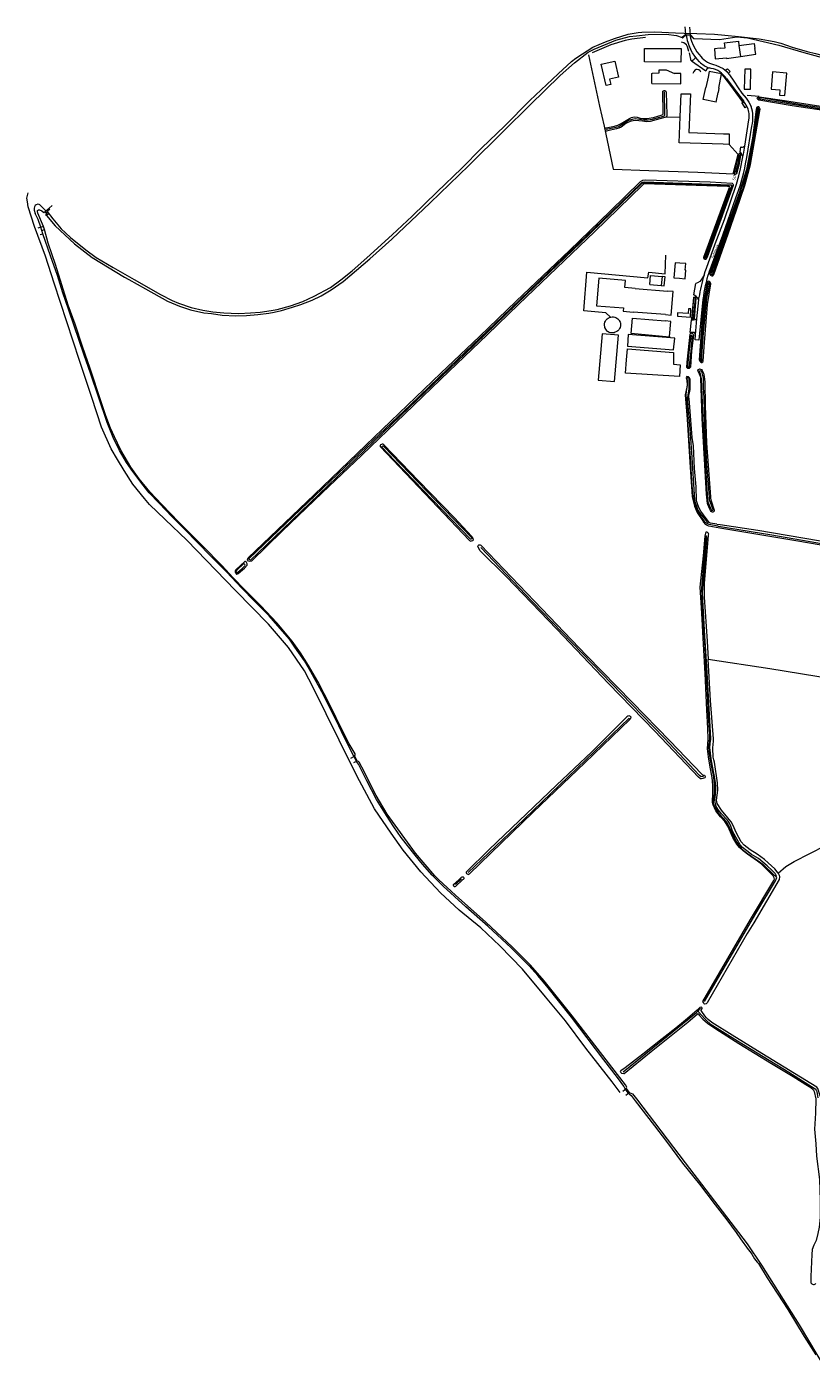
# Model space of a CAD drawing. Extents: x 177628 to 188968, y 384226 to 390673.
# Tile 18 of 256: x 178238 to 178913, y 387477 to 388636. Entities that reach past the tile are written whole.
import ezdxf

# ---------------------------------------------------------------- set-up
doc = ezdxf.new("R2010")
doc.units = 0
for name, color, linetype, lineweight in [('B01_T', 14, 'Continuous', 9), ('B02_F', 14, 'Continuous', 9), ('B02_T', 14, 'Continuous', 9), ('B03_F', 14, 'Continuous', 9), ('B04_F', 14, 'Continuous', 9), ('B04_T', 14, 'Continuous', 9), ('B07_D', 14, 'Continuous', 9), ('B14_F', 14, 'Continuous', 9), ('T02_F', 253, 'RASTER', 9), ('T03_F', 253, 'Continuous', 9), ('T04_F', 253, 'HAAG', 9), ('T07_F', 253, 'Continuous', 9), ('T09_F', 253, 'Continuous', 9), ('T09_T', 253, 'Continuous', 9), ('T10_F', 253, 'Continuous', 9), ('T22_F', 253, 'Continuous', 9), ('V00_F', 8, 'Continuous', 9), ('V00_T', 8, 'Continuous', 9), ('W00_T', 253, 'Continuous', 9), ('W01_F', 253, 'Continuous', 9), ('Z06', 7, 'Continuous', 9)]:
    doc.layers.add(name, color=color, linetype=linetype, lineweight=lineweight)
doc.styles.add('Legend', font='calibri.ttf')
doc.linetypes.add('HAAG', pattern='A,4,-1,[5,TOPOCAD.SHX,S=0.35,R=0,X=-0.35,Y=-0.35],-1', length=6)
doc.linetypes.add('RASTER', pattern='A,4,-1,[4,TOPOCAD.SHX,S=0.5,R=0,X=-0.5,Y=0],-1', length=6)

msp = doc.modelspace()

# ---------------------------------------------------------------- linework, layer by layer
at = {"layer": 'B01_T', "linetype": 'Continuous'}
for points in [[(178769.336, 388606.069), (178769.36, 388617.718), (178800.641, 388617.656), (178800.618, 388606.002), (178769.336, 388606.069)], [(178834.44, 388617.882), (178829.46, 388617.472), (178830.15, 388608.812), (178839.71, 388609.72), (178839.79, 388609.032), (178851.702, 388610.766)], [(178834.44, 388617.882), (178838.696, 388618.232), (178838.198, 388622.596), (178849.986, 388624.056), (178850.32, 388620.259)], [(178850.32, 388620.259), (178863.591, 388621.864), (178864.2, 388617.662)], [(178851.702, 388610.766), (178864.92, 388612.691), (178864.2, 388617.662)], [(178835.462, 388595.853), (178824.904, 388597.791), (178824.022, 388592.989), (178822.065, 388584.054)], [(178833.206, 388583.573), (178835.462, 388595.853)], [(178830.981, 388571.464), (178819.789, 388573.661), (178822.065, 388584.054)], [(178833.206, 388583.573), (178832.493, 388579.693)], [(178830.981, 388571.464), (178832.493, 388579.693)], [(178799.732, 388432.899), (178795.547, 388433.261), (178794.42, 388420.308), (178799.301, 388419.878)], [(178799.301, 388419.878), (178804.282, 388419.439), (178804.924, 388426.726), (178804.224, 388426.809), (178804.713, 388432.468), (178799.732, 388432.899)]]:
    msp.add_lwpolyline(points, dxfattribs=at)
at = {"layer": 'B02_F', "linetype": 'Continuous'}
for points in [[(178774.47, 388422.255), (178784.418, 388421.342)], [(178783.703, 388413.561), (178786.193, 388413.332), (178786.907, 388421.113), (178784.418, 388421.342)], [(178773.756, 388414.474), (178783.703, 388413.561)]]:
    msp.add_lwpolyline(points, dxfattribs=at)
at = {"layer": 'B02_T', "linetype": 'Continuous'}
for points in [[(178775.544, 388587.394), (178800.441, 388587.308), (178800.438, 388596.027), (178795.05, 388596.05)], [(178855.089, 388582.723), (178860.316, 388582.589), (178860.759, 388599.817), (178855.53, 388599.952), (178855.089, 388582.723)], [(178891.629, 388596.508), (178879.388, 388597.523), (178878.162, 388582.746)], [(178885.415, 388577.503), (178889.953, 388577.127), (178891.629, 388596.508)], [(178799.937, 388558.808), (178800.671, 388578.709), (178808.688, 388578.478), (178807.413, 388545.268), (178837.22, 388544.259)], [(178836.97, 388535.149), (178799.112, 388536.43), (178799.937, 388558.808)], [(178841.966, 388535.013), (178836.97, 388535.149)], [(178837.22, 388544.259), (178842.214, 388544.123), (178841.966, 388535.013)], [(178784.418, 388421.342), (178783.703, 388413.561)], [(178761.059, 388411.014), (178789.02, 388408.726)], [(178787.31, 388388.556), (178792.292, 388388.135), (178793.998, 388408.305), (178789.02, 388408.726)], [(178790.795, 388369.72), (178790.726, 388369.149), (178757.778, 388372.38), (178758.881, 388385.368), (178786.89, 388383.125)], [(178787.31, 388388.556), (178759.341, 388390.786)], [(178790.795, 388369.72), (178791.865, 388382.716), (178786.89, 388383.125)], [(178729.333, 388332.211), (178743.33, 388331.001), (178746.779, 388370.897), (178732.782, 388372.107), (178729.333, 388332.211)]]:
    msp.add_lwpolyline(points, dxfattribs=at)
at = {"layer": 'B03_F', "linetype": 'Continuous'}
for points in [[(178794.129, 388358.232), (178795.225, 388368.269), (178755.123, 388371.468), (178754.594, 388361.299), (178794.129, 388358.232)], [(178753.79, 388349.495), (178754.552, 388359.217), (178794.121, 388355.811), (178794.152, 388345.934), (178799.778, 388345.382), (178799.278, 388335.158), (178752.916, 388338.079), (178753.79, 388349.495)]]:
    msp.add_lwpolyline(points, dxfattribs=at)
at = {"layer": 'B04_F', "linetype": 'Continuous'}
for points in [[(178253.355, 388477.294), (178254.089, 388477.911)], [(178254.749, 388473.899), (178254.04, 388474.816), (178254.904, 388475.424), (178253.355, 388477.294)], [(178254.089, 388477.911), (178256.874, 388480.252)], [(178255.174, 388477.336), (178254.941, 388477.143), (178256.478, 388475.278), (178254.749, 388473.899)], [(178257.623, 388479.364), (178255.174, 388477.336)], [(178256.874, 388480.252), (178259.448, 388482.417)], [(178252.138, 388464.476), (178247.305, 388462.958)], [(178253.002, 388461.81), (178252.138, 388464.476)], [(178249.099, 388457.538), (178251.479, 388458.223)], [(178250.565, 388460.932), (178253.002, 388461.81)], [(178251.479, 388458.223), (178250.565, 388460.932)], [(178516.597, 388006.835), (178519.63, 388008.309)], [(178521.896, 388004.17), (178518.703, 388002.588)], [(178519.63, 388008.309), (178521.896, 388004.17)], [(178750.51, 387720.036), (178753.478, 387722.261)], [(178753.478, 387722.261), (178755.891, 387718.844)]]:
    msp.add_lwpolyline(points, dxfattribs=at)
at = {"layer": 'B04_T', "linetype": 'Continuous'}
for points in [[(178804.786, 388629.617), (178801.558, 388626.97)], [(178801.558, 388626.97), (178801.836, 388626.51), (178805.183, 388629.333)], [(178804.393, 388633.264), (178804.077, 388636.197)], [(178804.394, 388633.258), (178804.393, 388633.264)], [(178804.786, 388629.617), (178804.413, 388633.08)], [(178805.183, 388629.333), (178804.804, 388629.334), (178804.786, 388629.617)], [(178805.183, 388629.333), (178808.181, 388629.328)], [(178807.929, 388635.979), (178808.243, 388633.067)], [(178808.181, 388629.328), (178808.355, 388629.318)], [(178808.243, 388633.067), (178808.244, 388633.061)], [(178808.26, 388632.908), (178808.649, 388629.302)], [(178808.355, 388629.318), (178811.574, 388625.859), (178811.744, 388626.309)], [(178808.649, 388629.302), (178808.355, 388629.318)], [(178811.744, 388626.309), (178811.64, 388626.314), (178808.753, 388629.298)], [(178753.055, 387716.647), (178755.891, 387718.844)]]:
    msp.add_lwpolyline(points, dxfattribs=at)
at = {"layer": 'B07_D', "linetype": 'Continuous'}
msp.add_lwpolyline([(178850.32, 388620.259), (178851.702, 388610.766)], dxfattribs=at)
at = {"layer": 'B14_F', "linetype": 'Continuous'}
for points in [[(178731.918, 388604.124), (178743.7, 388606.848), (178746.885, 388593.077), (178739.098, 388591.277), (178740.14, 388586.768), (178736.145, 388585.844)], [(178736.145, 388585.844), (178731.918, 388604.124)], [(178775.544, 388587.394), (178775.574, 388596.131), (178776.136, 388596.421)], [(178776.136, 388596.421), (178781.952, 388596.629), (178781.862, 388599.127)], [(178781.862, 388599.127), (178787.84, 388599.341), (178795.05, 388596.05)], [(178878.162, 388582.746), (178885.719, 388581.956), (178885.415, 388577.503)], [(178752.404, 388411.749), (178752.869, 388418.037), (178729.972, 388420.05), (178727.968, 388396.188), (178751.02, 388394.39)], [(178773.756, 388414.474), (178774.47, 388422.255)], [(178761.059, 388411.014), (178752.404, 388411.749)], [(178743.653, 388386.339), (178744.47, 388386.072), (178745.509, 388385.502), (178746.378, 388384.826), (178747.032, 388384.007), (178747.42, 388383.387), (178748.159, 388382.031), (178748.459, 388381.333), (178748.592, 388380.274), (178748.599, 388378.778), (178748.221, 388377.339), (178747.84, 388376.463), (178747.169, 388375.37), (178746.382, 388374.621), (178745.302, 388373.88), (178744.109, 388373.322), (178743.213, 388373), (178742.263, 388372.843), (178741.285, 388372.832), (178740.017, 388372.945), (178738.739, 388373.261), (178737.899, 388373.758), (178737.419, 388374.153), (178736.46, 388375.249), (178735.812, 388376.152), (178735.229, 388377.331), (178735, 388377.986), (178734.765, 388379.331), (178734.793, 388380.668), (178735.153, 388382.081), (178735.591, 388383.003), (178736.358, 388384.128), (178737.105, 388384.889), (178738.008, 388385.538), (178739.232, 388386.128), (178739.836, 388386.34)], [(178739.836, 388386.34), (178740.173, 388386.458), (178741.418, 388386.576), (178742.627, 388386.513), (178743.653, 388386.339)], [(178751.02, 388394.39), (178750.787, 388391.468), (178759.341, 388390.786)], [(178809.23, 388393.559), (178806.973, 388393.629), (178806.849, 388389.62), (178797.683, 388389.989), (178797.57, 388387.187), (178808.766, 388386.455), (178809.23, 388393.559)]]:
    msp.add_lwpolyline(points, dxfattribs=at)
at = {"layer": 'T02_F', "linetype": 'RASTER'}
for points in [[(178857.54, 388577.537), (178867.893, 388576.648)], [(178787.445, 388558.537), (178799.937, 388558.808)], [(178739.836, 388386.34), (178735.994, 388390.051), (178717.006, 388391.846), (178719.63, 388425.125), (178772.215, 388420.205), (178773.016, 388425.046), (178786.88, 388423.784), (178787.502, 388439.672)]]:
    msp.add_lwpolyline(points, dxfattribs=at)
at = {"layer": 'T03_F', "linetype": 'Continuous'}
msp.add_lwpolyline([(178721.155, 388612.268), (178730.599, 388568.074), (178734.437, 388550.646), (178742.139, 388513.87), (178772.954, 388512.587), (178815.137, 388511.04), (178845.491, 388509.775), (178849.939, 388526.362), (178841.966, 388535.013)], dxfattribs=at)
at = {"layer": 'T04_F', "linetype": 'HAAG'}
for points in [[(178770.099, 388626.975), (178758.45, 388625.703), (178752.728, 388624.428), (178740.339, 388620.663), (178724.058, 388614.01)], [(178807.318, 388615.176), (178806.305, 388618.973), (178805.277, 388620.695), (178803.02, 388622.422), (178801.011, 388623.181)], [(178809.507, 388607.024), (178807.802, 388613.879)], [(178817.799, 388597.294), (178817.214, 388598.538), (178816.1, 388599.312), (178814.662, 388599.594), (178813.334, 388599.418), (178812.698, 388599.151), (178811.772, 388597.957), (178810.932, 388596.228)], [(178835.462, 388595.853), (178842.374, 388586.937), (178853.385, 388571.899), (178853.107, 388570.204)]]:
    msp.add_lwpolyline(points, dxfattribs=at)
at = {"layer": 'T07_F', "linetype": 'Continuous'}
for points in [[(178786.247, 388580.304), (178786.51, 388560.849), (178786.32, 388560.079), (178785.883, 388559.474), (178785.355, 388559.199), (178775.948, 388556.574), (178772.255, 388555.858), (178768.516, 388555.972), (178764.922, 388556.55), (178761.075, 388556.995), (178758.499, 388556.49), (178755.393, 388555.514), (178749.111, 388551.719), (178747.011, 388550.301), (178744.898, 388549.65), (178741.915, 388548.933), (178736.22, 388547.759)], [(178851.07, 388526.151), (178849.52, 388517.985), (178847.543, 388510.637)], [(178832.191, 388206.408), (178824.788, 388207.856), (178823.173, 388208.63), (178822.724, 388209.111)], [(178832.903, 388206.28), (178832.191, 388206.408)], [(179038.588, 388156.875), (179027.673, 388158.989), (179024.84, 388159.964), (179011.108, 388166.611), (179008.381, 388168.868), (178999.394, 388176.442), (178995.63, 388177.963), (178989.868, 388179.604), (178959.424, 388184.631), (178916.651, 388192.131), (178878.885, 388198.694), (178841.384, 388204.75), (178832.903, 388206.28)], [(178819.951, 387990.559), (178817.766, 387990.893), (178816.419, 387991.933), (178786.054, 388024.172), (178758.121, 388053.121), (178724.11, 388088.149), (178672.609, 388141.623), (178628.246, 388188.096)], [(178617.481, 387908.357), (178658.78, 387947.651), (178755.949, 388041.216)], [(178606.675, 387897.981), (178611.711, 387902.888)], [(178820.716, 387797.127), (178865.088, 387872.933), (178882.046, 387901.024), (178882.97, 387903.902), (178882.168, 387905.213)], [(178750.758, 387736.776), (178814.049, 387787.919), (178814.69, 387788.575), (178815.327, 387788.88)], [(178815.327, 387788.88), (178817.457, 387791.75)], [(178815.327, 387788.88), (178815.533, 387788.631), (178816.087, 387788.202), (178820.872, 387782.758), (178822.664, 387780.835), (178825.844, 387778.013), (178849.343, 387763.286), (178893.402, 387736.335), (178916.067, 387722.078), (178916.855, 387720.978), (178917.395, 387719.672), (178917.889, 387717.735), (178918.431, 387714.43)]]:
    msp.add_lwpolyline(points, dxfattribs=at)
at = {"layer": 'T09_F', "linetype": 'Continuous'}
for points in [[(178325.544, 388418.712), (178339.78, 388410.607), (178358.836, 388400.178), (178369.195, 388395.773), (178378.461, 388392.666), (178389.978, 388390.211), (178396.707, 388389.425), (178405.847, 388388.202), (178417.453, 388387.594), (178426.685, 388387.829), (178436.418, 388388.709), (178445.899, 388389.704), (178450.441, 388390.525), (178456.763, 388392.017), (178466.211, 388394.817), (178473.362, 388397.194), (178483.123, 388401.125), (178490.993, 388404.845), (178499.556, 388409.96), (178509.824, 388417.125), (178532.803, 388436.67), (178551.913, 388453.485), (178584.851, 388484.746), (178618.053, 388516.984), (178647.872, 388546.553), (178670.648, 388568.961), (178696.702, 388594.241), (178708.95, 388605.28), (178720.872, 388614.471), (178725.87, 388617.015), (178744.448, 388624.709), (178756.293, 388627.986), (178762.412, 388628.546), (178772.451, 388629.718), (178787.806, 388629.856), (178796.755, 388628.911), (178801.558, 388626.97)], [(178833.751, 388625.336), (178848.596, 388627.661)], [(178848.596, 388627.661), (178857.895, 388626.772)], [(178857.895, 388626.772), (178884.776, 388620.473), (178906.342, 388614.314), (178931.561, 388607.351), (178945.259, 388601.882), (178954.906, 388596.385), (178959.82, 388591.963), (178971.071, 388577.397), (178977.201, 388566.73)], [(178740.089, 388547.274), (178736.663, 388546.451), (178736.062, 388546.508), (178735.679, 388547.114), (178735.454, 388548.575), (178735.537, 388549.123), (178736.104, 388549.452), (178743.369, 388550.724), (178746.27, 388551.721), (178749.012, 388553.023), (178756.333, 388557.425), (178757.956, 388558.272), (178760.224, 388558.874), (178763.021, 388558.462), (178765.619, 388557.688), (178768.388, 388557.454), (178771.309, 388557.3), (178776.973, 388558.32), (178784.387, 388560.381), (178785.074, 388560.713), (178785.416, 388561.241), (178785.032, 388580.928), (178785.548, 388581.278), (178786.194, 388581.534), (178786.856, 388581.45), (178787.453, 388580.821), (178787.851, 388580.007), (178788.425, 388560.419), (178788.368, 388559.395), (178787.961, 388558.887), (178787.445, 388558.537)], [(178896.181, 388568.267), (178867.663, 388573.26), (178866.73, 388573.842), (178866.422, 388574.311), (178866.287, 388574.932), (178866.454, 388575.334), (178867.22, 388575.796), (178868.013, 388576.084), (178889.715, 388572.944), (178974.392, 388559.648), (178976.114, 388559.603), (178977.119, 388559.121), (178977.633, 388558.257), (178977.651, 388557.26), (178977.412, 388556.632), (178976.226, 388556.013), (178968.825, 388557.057), (178931.009, 388563.235), (178896.181, 388568.267)], [(178787.445, 388558.537), (178774.042, 388554.66), (178770.872, 388554.426), (178767.51, 388554.931), (178761.254, 388555.539), (178757.782, 388555.018), (178755.389, 388554.285), (178753.055, 388553.068), (178749.038, 388550.003), (178747.238, 388548.999), (178745.251, 388548.478), (178740.089, 388547.274)], [(178841.252, 388458.153), (178848.528, 388478.68), (178855.647, 388499.628), (178860.393, 388517.891), (178868.523, 388563.897), (178868.697, 388565.371), (178868.306, 388566.362), (178867.87, 388567.078), (178867.466, 388567.37), (178866.842, 388567.359), (178866.122, 388567.172), (178865.677, 388566.94), (178865.211, 388565.062), (178862.146, 388540.443), (178856.905, 388513.367), (178853.738, 388503.286), (178850.929, 388494.084), (178825.43, 388424.235), (178825.546, 388423.289), (178826.083, 388422.5), (178827.266, 388421.922), (178827.964, 388421.909), (178828.989, 388423.199), (178841.252, 388458.153)], [(178850.868, 388518.621), (178851.608, 388522.03), (178852.046, 388525.954), (178851.953, 388526.712), (178851.397, 388527.262), (178850.839, 388527.172), (178850.417, 388526.952), (178846.42, 388510.857), (178846.488, 388510.019), (178846.748, 388509.584), (178847.509, 388509.477), (178848.196, 388509.835), (178848.603, 388510.149), (178850.868, 388518.621)], [(178457.308, 388202.272), (178430.956, 388176.449), (178429.71, 388175.992), (178428.525, 388176.407), (178427.716, 388177.34), (178427.751, 388178.262), (178428.3, 388179.065), (178485.051, 388233.468), (178522.336, 388269.386), (178594.065, 388338.255), (178627.102, 388369.697), (178658.827, 388400.067), (178704.654, 388443.735), (178739.597, 388477.463), (178765.697, 388503.025), (178767.724, 388504.212), (178770.38, 388504.565), (178825.596, 388502.784), (178844.53, 388501.756), (178845.231, 388501.153), (178845.628, 388500.392), (178845.618, 388499.548), (178826.978, 388448.186), (178823.134, 388438.111), (178822.272, 388436.176), (178821.893, 388435.914), (178821.407, 388435.854), (178820.893, 388435.973), (178820.474, 388436.529), (178820.234, 388437.113), (178820.298, 388437.857), (178841.7, 388496.664), (178842.393, 388498.058), (178842.022, 388498.769), (178840.743, 388498.746), (178768.982, 388501.06), (178768.422, 388500.897), (178767.361, 388500.085), (178726.055, 388459.874), (178661.044, 388397.674), (178633.784, 388371.118), (178601.027, 388339.758), (178562.884, 388303.134), (178526.002, 388267.556), (178491.73, 388235.017), (178457.308, 388202.272)], [(178252.138, 388464.476), (178247.126, 388475.963), (178246.769, 388477.439), (178247.018, 388478.295), (178247.639, 388478.609), (178248.649, 388478.633), (178250.616, 388477.825), (178252.266, 388476.373), (178253.355, 388477.294)], [(178254.749, 388473.899), (178262.239, 388464.855), (178278.771, 388449.4), (178294.023, 388437.632), (178321.795, 388420.847), (178325.544, 388418.712)], [(178519.63, 388008.309), (178520.178, 388009.241), (178520.162, 388010.541), (178514.948, 388019.093), (178508.929, 388030.709), (178499.02, 388051.558), (178488.002, 388072.675), (178479.952, 388086.477), (178473.218, 388097.292), (178465.942, 388107.347), (178452.945, 388123.323), (178438.983, 388137.838), (178425.335, 388151.635), (178415.064, 388162.22), (178405.884, 388172.383), (178388.898, 388189.41), (178368.651, 388209.805), (178353.811, 388224.996), (178343.518, 388236.106), (178334.489, 388247.125), (178327.252, 388257.296), (178318.635, 388271.738), (178313.025, 388283.219), (178309.803, 388290.94), (178305.495, 388302.252), (178301.654, 388313.605), (178292.353, 388342.018), (178285.678, 388361.093), (178279.216, 388380.423), (178273.273, 388396.8), (178262.291, 388431.62), (178256.066, 388450.192), (178253.002, 388461.81)], [(178823.481, 388397.116), (178826.312, 388415.071), (178825.662, 388416.557), (178825.054, 388417.12), (178824.328, 388417.307), (178823.734, 388416.997), (178822.952, 388414.639), (178819.749, 388396.552), (178816.35, 388349.556), (178816.79, 388348.591), (178817.326, 388347.927), (178818.383, 388347.347), (178818.656, 388347.426), (178819.299, 388347.762), (178819.563, 388348.34), (178820.443, 388360.875), (178823.481, 388397.116)], [(178811.294, 388403.171), (178809.541, 388385.009), (178809.56, 388384.807)], [(178813.478, 388402.768), (178811.889, 388384.873)], [(178809.748, 388357.111), (178808.681, 388343.385), (178808.556, 388342.917), (178808.268, 388342.632), (178807.634, 388342.301), (178806.476, 388342.268), (178805.922, 388342.684), (178805.674, 388343.16), (178805.875, 388347.732), (178808.507, 388371.849), (178808.793, 388372.267), (178809.574, 388372.574), (178810.577, 388372.325), (178810.986, 388371.799), (178811.429, 388370.821), (178809.748, 388357.111)], [(178818.822, 388299.021), (178817.69, 388334.091), (178817.396, 388335.258), (178815.42, 388339.888), (178815.136, 388340.432), (178815.622, 388341.188), (178816.66, 388341.73), (178818.214, 388341.283), (178818.85, 388340.546), (178819.914, 388338.145), (178820.461, 388335.411), (178820.999, 388330.283), (178821.42, 388310.313), (178822.482, 388277.785), (178826.001, 388231.633), (178825.997, 388230.436), (178826.343, 388229.17), (178829.267, 388220.192), (178829.134, 388219.242), (178828.644, 388218.735), (178828.1, 388218.451), (178827.475, 388218.565), (178826.645, 388218.949), (178826.078, 388220.037), (178824.626, 388223.179), (178823.773, 388224.935), (178823.483, 388225.853), (178822.521, 388233.842), (178818.822, 388299.021)], [(178824.172, 388210.552), (178822.208, 388213.111), (178817.709, 388219.443), (178815.86, 388222.503), (178814.78, 388225.777), (178814.252, 388227.513), (178813.978, 388228.88), (178813.58, 388240.371), (178812.134, 388256.158), (178811.42, 388275.723), (178810.3, 388282.811), (178807.522, 388316.457), (178807.453, 388317.553), (178807.481, 388318.826), (178807.964, 388321.153), (178808.366, 388322.432), (178808.46, 388324.18), (178808.438, 388332.659), (178808.15, 388333.452), (178807.559, 388334.464), (178806.974, 388335.103), (178805.749, 388335.281), (178805.229, 388335.072), (178804.945, 388334.17), (178805.601, 388332.31), (178805.808, 388327.575), (178804.276, 388319.543), (178805.888, 388298.497), (178808.224, 388261.601), (178810.283, 388231.984), (178812.124, 388223.636), (178814.586, 388218.316), (178820.115, 388210.132)], [(178574.871, 388245.55), (178544.923, 388276.591), (178544.175, 388276.91), (178543.381, 388276.948), (178542.948, 388276.787), (178542.035, 388276.31), (178541.812, 388275.871), (178541.801, 388275.026), (178618.637, 388194.093), (178619.669, 388193.599), (178620.461, 388193.689), (178621.502, 388194.168), (178621.979, 388194.739), (178621.568, 388196.268), (178620.752, 388197.585), (178605.783, 388213.528), (178574.871, 388245.55)], [(178834.012, 388204.736), (178824.639, 388206.481), (178823.275, 388206.893), (178821.982, 388207.801), (178820.115, 388210.132)], [(178831.591, 388208.107), (178826.094, 388208.999), (178825.447, 388209.216), (178824.76, 388209.695), (178824.172, 388210.552)], [(178884.299, 387907.71), (178885.111, 387905.877), (178885.286, 387904.529), (178885.001, 387902.316), (178863.378, 387865.112), (178857.433, 387855.821), (178823.029, 387796.121), (178822.203, 387795.118), (178821.278, 387795.001), (178820.454, 387795.259), (178819.906, 387796.304), (178819.562, 387797.119), (178860.494, 387867.936), (178880.551, 387901.374), (178880.947, 387902.591), (178880.761, 387903.856), (178880.072, 387905.487), (178869.953, 387915.483), (178866.325, 387918.179), (178857.798, 387924.175), (178854.003, 387927.024), (178851.034, 387929.709), (178848.617, 387932.799), (178845.3, 387938.353), (178841.055, 387948.271), (178838.351, 387952.157), (178834.592, 387956.098), (178830.687, 387961.416), (178828.172, 387966.561), (178827.661, 387968.697), (178827.97, 387977.204), (178827.957, 387983.363), (178827.557, 387989.941), (178825.69, 387998.993), (178824.31, 388007.904), (178823.556, 388014.733), (178824.012, 388023.031), (178823.803, 388032.13), (178822.976, 388048.358), (178821.492, 388079.681), (178819.948, 388104.998), (178818.5, 388131.575), (178817.592, 388145.149), (178817.192, 388154.063), (178819.91, 388181.012), (178821.408, 388197.825), (178821.97, 388200.518), (178822.391, 388201.458), (178822.942, 388201.506), (178823.654, 388201.062)], [(178823.654, 388201.062), (178824.227, 388199.872), (178824.096, 388198.652), (178820.647, 388157.157), (178820.427, 388149.026), (178820.622, 388145.432), (178823.224, 388107.335), (178824.107, 388091.607)], [(178831.591, 388208.107), (178834.456, 388207.946), (178866.778, 388203.099), (178932.425, 388191.71)], [(178956.342, 388183.965), (178901.175, 388193.641), (178834.012, 388204.736)], [(178758.624, 388054.952), (178791.066, 388021.593), (178818.554, 387993.054), (178819.524, 387992.133), (178820.72, 387991.98), (178821.141, 387991.654), (178821.475, 387990.956), (178821.387, 387990.452), (178821.192, 387989.896), (178819.449, 387989.126), (178818.272, 387988.826), (178817.553, 387988.811), (178817.133, 387989.137), (178815.742, 387990.385), (178778.158, 388030.058), (178738.145, 388070.942), (178693.777, 388117.64), (178650.204, 388163.033), (178627.942, 388185.278), (178626.418, 388187.808), (178625.882, 388189.224), (178626.167, 388189.848), (178626.698, 388190.261), (178627.206, 388190.458), (178627.8, 388190.361), (178628.368, 388190.182), (178674.44, 388141.819), (178719.272, 388095.183), (178758.624, 388054.952)], [(178424.895, 388170.252), (178427.204, 388172.877), (178427.442, 388173.905), (178426.463, 388175.782), (178425.816, 388176.155), (178425.382, 388176.122), (178417.472, 388168.766), (178417.075, 388168.043), (178416.943, 388166.812), (178417.261, 388166.203), (178418.251, 388165.171), (178418.56, 388165.074), (178419.447, 388165.601), (178424.895, 388170.252)], [(178884.299, 387907.71), (178881.341, 387911.446), (178875.75, 387916.64), (178872.581, 387919.402), (178866.103, 387924.181), (178860.142, 387927.694), (178854.93, 387931.886), (178852.522, 387934.661), (178850.286, 387938.486), (178848.473, 387942.052), (178845.188, 387949.266), (178843.771, 387951.982), (178841.026, 387955.494), (178835.45, 387962.039), (178831.697, 387967.76), (178831.116, 387970.529), (178832.28, 387979.152), (178832.058, 387985.372), (178829.464, 388003.218), (178829.01, 388005.285), (178828.283, 388007.69), (178827.882, 388015.448), (178828.185, 388018.822), (178828.506, 388021.15), (178828.603, 388023.264), (178826.088, 388056.319), (178824.107, 388091.607)], [(178723.879, 388012.314), (178693.43, 387983.578), (178635.491, 387928.055), (178615.738, 387908.676), (178615.755, 387908.09), (178615.959, 387907.528), (178616.644, 387907.064), (178617.728, 387906.594), (178618.157, 387906.8), (178618.775, 387907.162), (178673.558, 387960.181), (178717.892, 388002.773), (178756.576, 388040.08), (178757.473, 388041.237), (178757.617, 388041.901), (178757.255, 388042.519), (178756.649, 388042.955), (178756.014, 388043.178), (178754.864, 388042.824), (178754.031, 388042.359), (178723.879, 388012.314)], [(178753.478, 387722.261), (178753.934, 387723.463), (178752.855, 387725.42), (178706.863, 387784.985), (178682.913, 387815.151), (178671.061, 387828.565), (178655.625, 387843.902), (178632.758, 387865.481), (178606.472, 387888.735), (178592.247, 387902.132), (178588.78, 387905.465), (178572.284, 387925.057), (178547.879, 387958.506), (178538.404, 387974.461), (178525.961, 387998.939), (178523.715, 388003.232), (178523.199, 388003.919), (178521.896, 388004.17)], [(178609.32, 387902.099), (178611.648, 387904.404), (178612.185, 387904.661), (178613.142, 387904.592), (178613.481, 387904.161), (178613.764, 387903.571), (178613.674, 387902.933), (178613.103, 387902.197), (178612.699, 387901.937), (178606.724, 387896.364), (178606.054, 387896.109), (178605.547, 387896.064), (178604.85, 387897.38), (178604.992, 387897.91), (178609.32, 387902.099)], [(179285.496, 387811.811), (179255.989, 387803.914), (179222.151, 387794.919), (179161.328, 387779.098), (179123.555, 387768.963), (179029.595, 387744.343), (178997.47, 387736.45), (178951.617, 387723.981), (178921.273, 387715.588), (178920.503, 387715.733), (178920.285, 387716.188), (178918.278, 387722.417), (178917.45, 387723.655), (178870.219, 387752.412), (178844.772, 387768.176), (178827.043, 387779.238), (178824.035, 387781.811), (178822.664, 387783.208), (178821.184, 387784.833), (178818.666, 387788.622), (178817.725, 387789.805), (178817.592, 387789.927)], [(178814.581, 387789.838), (178817.151, 387792.416)], [(178814.581, 387789.838), (178804.515, 387781.227), (178796.287, 387774.431), (178784.476, 387764.982), (178767.859, 387751.921), (178752.564, 387740.194), (178748.848, 387737.524), (178748.408, 387737.08), (178748.645, 387736.586), (178748.771, 387736.226), (178749.141, 387735.844), (178749.513, 387735.555), (178751.315, 387735.205), (178751.695, 387735.387), (178775.07, 387754.119), (178806.464, 387779.5), (178814.829, 387786.594), (178815.284, 387786.813), (178815.453, 387786.754), (178815.746, 387786.24), (178816.279, 387785.422), (178819.293, 387782.058), (178823.51, 387778.524), (178830.625, 387773.718), (178850.364, 387761.192), (178878.5, 387744.009)], [(178818.592, 387791.239), (178817.592, 387789.927)], [(178878.5, 387744.009), (178897.014, 387732.576), (178908.146, 387725.821), (178912.323, 387723.248), (178914.31, 387721.54), (178915.111, 387719.869), (178916.608, 387713.536), (178916.405, 387701.11), (178915.576, 387687.263), (178916.522, 387674.875), (178917.21, 387663.998), (178919.821, 387644.05), (178920.47, 387626.149), (178920.287, 387611.538), (178919.452, 387603.058), (178918.458, 387597.538), (178916.835, 387591.576), (178914.81, 387587.523), (178913.526, 387583.871), (178913.229, 387579.526), (178912.257, 387560.428), (178912.432, 387555.011)], [(178755.891, 387718.844), (178759.038, 387717.692), (178762.413, 387713.381), (178804.151, 387658.499), (178857.546, 387588.663), (178869.9, 387570.306), (178902.43, 387518.947), (178924.641, 387481.409), (178933.95, 387466.869), (178942.139, 387455.153), (178945.013, 387451.128), (178950.565, 387442.115), (178955.807, 387433.388), (178987.929, 387381.176), (179016.084, 387337.296), (179033.894, 387308.108), (179045.891, 387288.94)]]:
    msp.add_lwpolyline(points, dxfattribs=at)
at = {"layer": 'T09_F', "linetype": 'Continuous', "extrusion": (0, 0, -1)}
for centre, radius, start, end in [((-178812.326, 388402.646), 1.158, 26.9801, 173.92957), ((-178810.715, 388385.161), 1.208, 193.788166, 342.965368), ((-178817.757, 387791.687), 0.948, 50.27411, 208.20937)]:
    msp.add_arc(centre, radius, start, end, dxfattribs=at)
at = {"layer": 'T09_F', "linetype": 'Continuous'}
msp.add_arc((178914.639, 387556.258), 2.534, 209.467389, 326.33952, dxfattribs=at)
at = {"layer": 'T09_T', "linetype": 'Continuous'}
msp.add_lwpolyline([(178811.744, 388626.309), (178833.751, 388625.336)], dxfattribs=at)
at = {"layer": 'T10_F', "linetype": 'Continuous'}
for points in [[(179000.14, 388063.401), (178876.934, 388083.684), (178824.107, 388091.607)], [(178884.299, 387907.71), (178890.72, 387913.405), (178897.872, 387917.77), (178938.361, 387938.501)]]:
    msp.add_lwpolyline(points, dxfattribs=at)
at = {"layer": 'T22_F', "linetype": 'Continuous'}
for points in [[(178821.928, 388598.135), (178809.702, 388606.624)], [(178842.94, 388597.722), (178840.746, 388600.033)], [(178855.869, 388566.472), (178853.636, 388570.416)], [(178851.427, 388528.581), (178852.113, 388533.049)], [(178811.624, 388405.542), (178813.527, 388415.209)], [(178808.586, 388373.197), (178809.549, 388383.898)]]:
    msp.add_lwpolyline(points, dxfattribs=at)
at = {"layer": 'V00_F', "linetype": 'Continuous'}
for points in [[(178812.545, 388610.948), (178812.693, 388609.799), (178812.448, 388609.155), (178811.145, 388607.571), (178810.311, 388606.942), (178809.702, 388606.624)], [(178824.975, 388600.952), (178824.136, 388600.707), (178822.618, 388599.657), (178821.928, 388598.135)], [(178838.347, 388599.233), (178838.733, 388599.112), (178839.267, 388599.326), (178840.746, 388600.033)], [(178841.917, 388595.494), (178841.877, 388596.312), (178842.122, 388596.957), (178842.574, 388597.451), (178842.94, 388597.722)], [(178854.291, 388572.501), (178853.636, 388570.416)], [(178857.284, 388567.98), (178855.869, 388566.472)], [(178853.958, 388524.28), (178853.532, 388525.22), (178852.811, 388526.973), (178852.625, 388527.328), (178851.427, 388528.581)], [(178855.49, 388533.561), (178854.76, 388532.857), (178854.202, 388532.566), (178853.361, 388532.321), (178852.823, 388532.363), (178852.113, 388533.049)], [(178820.489, 388422.628), (178818.651, 388419.474), (178816.899, 388417.14), (178814.773, 388415.772), (178813.527, 388415.209)], [(178815.884, 388401.323), (178815.143, 388402.744), (178813.735, 388404.204), (178811.624, 388405.542)], [(178814.397, 388384.8), (178813.003, 388384.008), (178811.371, 388383.672), (178809.549, 388383.898)], [(178813.176, 388371.236), (178812.121, 388373.009), (178808.586, 388373.197)]]:
    msp.add_lwpolyline(points, dxfattribs=at)
at = {"layer": 'V00_T', "linetype": 'Continuous'}
for points in [[(178808.181, 388629.328), (178808.773, 388626.557), (178809.662, 388623.866)], [(178812.545, 388610.948), (178810.543, 388613.864), (178808.768, 388616.924)], [(178809.662, 388623.866), (178811.072, 388620.585), (178812.699, 388617.405)], [(178812.699, 388617.405), (178814.371, 388614.859), (178816.33, 388612.526)], [(178816.647, 388606.149), (178814.515, 388608.479), (178812.545, 388610.948)], [(178816.33, 388612.526), (178817.702, 388610.717)], [(178830.514, 388603.31), (178833.694, 388601.929), (178836.824, 388600.437), (178838.347, 388599.233)], [(178826.489, 388600.523), (178824.975, 388600.952)], [(178838.347, 388599.233), (178840.226, 388597.454), (178841.917, 388595.494)], [(178839.689, 388591.911), (178848.3, 388580.44), (178851.214, 388576.682), (178854.291, 388572.501)], [(178841.917, 388595.494), (178842.385, 388594.874)], [(178842.385, 388594.874), (178846.198, 388589.464), (178849.682, 388583.837)], [(178849.682, 388583.837), (178853.047, 388579.253), (178856.592, 388574.806)], [(178857.284, 388567.98), (178855.88, 388570.302), (178854.291, 388572.501)], [(178856.592, 388574.806), (178858.902, 388571.323), (178860.961, 388567.686)], [(178857.939, 388566.723), (178857.284, 388567.98)], [(178824.73, 388425.001), (178836.57, 388456.841), (178847.82, 388489.031), (178851.61, 388499.49), (178854.688, 388510.894), (178855.501, 388514.617), (178856.201, 388518.363), (178857.409, 388523.92), (178861.68, 388550.721)], [(178855.49, 388533.561), (178858.97, 388556.224)], [(178848.297, 388500.89), (178850.392, 388507.871), (178851.938, 388514), (178853.958, 388524.28)], [(178853.958, 388524.28), (178854.447, 388526.771), (178855.49, 388533.561)], [(178837.989, 388470.372), (178843.25, 388485.595), (178848.297, 388500.89)], [(178822.502, 388428.443), (178830.162, 388449.438), (178837.989, 388470.372)], [(178820.489, 388422.628), (178821.458, 388425.548), (178822.502, 388428.443)], [(178819.46, 388401.475), (178816.11, 388366.531), (178812.78, 388366.841), (178813.176, 388371.236)], [(178814.397, 388384.8), (178815.884, 388401.323)], [(178815.884, 388401.323), (178816.051, 388403.175)], [(178813.176, 388371.236), (178814.397, 388384.8)]]:
    msp.add_lwpolyline(points, dxfattribs=at)
for centre, radius, start, end in [((178845.256, 388634.188), 40.366, 186.907768, 205.320584), ((178831.27, 388620.311), 20.356, 224.081702, 251.986723), ((178830.909, 388620.904), 16.679, 217.643926, 243.332566), ((178835.502, 388627.158), 24.364, 240.279128, 258.186106), ((178822.378, 388578.534), 22.37, 58.615245, 79.410603), ((178814.502, 388572.645), 31.711, 37.412975, 51.992979), ((178840.692, 388559.729), 18.611, 349.143717, 22.073191), ((178839.589, 388559.31), 22.955, 1.010017, 21.39966), ((178827.391, 388558.538), 35.169, 347.157876, 1.918171), ((178934.857, 388386.303), 119.998, 162.379546, 171.91748), ((178939.875, 388386.854), 121.3, 161.670393, 173.077117)]:
    msp.add_arc(centre, radius, start, end, dxfattribs=at)
at = {"layer": 'W00_T', "linetype": 'Continuous'}
msp.add_lwpolyline([(178748.183, 387718.803), (178741.453, 387728.095), (178718.717, 387757.163), (178701.246, 387780.729), (178684.102, 387801.204), (178664.201, 387825.151), (178644.751, 387845.098), (178628.261, 387860.784), (178609.828, 387875.812), (178593.549, 387890.711), (178576.762, 387908.834), (178561.467, 387927.639), (178551.094, 387942.095), (178536.869, 387963.053), (178521.583, 387991.613), (178506.397, 388022.298), (178484.002, 388067.498), (178476.791, 388081.84), (178463.015, 388101.874), (178445.657, 388122.045), (178417.286, 388151.025), (178375.286, 388194.442), (178356.795, 388212.202), (178343.232, 388225.087), (178338.998, 388230.131), (178329.009, 388242.523), (178321.341, 388254.359), (178315.65, 388263.877), (178310.177, 388272.909), (178301.882, 388291.531), (178293.606, 388317.18), (178283.14, 388349.19), (178272.203, 388382.352), (178261.282, 388415.62), (178253.847, 388438.817), (178244.302, 388464.337), (178238.882, 388481.3), (178238.228, 388485.67), (178237.805, 388488.926), (178238.851, 388493.428)], dxfattribs=at)
at = {"layer": 'W01_F', "linetype": 'Continuous'}
for points in [[(178255.174, 388477.336), (178260.04, 388471.047), (178267.165, 388462.448), (178275.323, 388454.955), (178288.369, 388444.302), (178297.27, 388437.62), (178311.878, 388428.997), (178330.114, 388418.821), (178352.724, 388405.79), (178362.725, 388400.736), (178368.309, 388398.357), (178379.143, 388394.693), (178389.222, 388392.464), (178397.868, 388391.068), (178407.166, 388390.02), (178413.47, 388389.71), (178420.187, 388389.546), (178430.15, 388389.997), (178438.487, 388390.631), (178448.044, 388392.005), (178453.182, 388393.04), (178464.699, 388396.159), (178475.155, 388399.769), (178485.11, 388404.308), (178499.004, 388411.925), (178507.81, 388418.563), (178517.652, 388426.183), (178530.314, 388437.556), (178552.149, 388457.287), (178569.426, 388473.376), (178590.836, 388494.246), (178611.668, 388514.31), (178629.242, 388532.013), (178648.872, 388550.639), (178670.549, 388572.793), (178694.825, 388595.958), (178706.384, 388606.366), (178710.205, 388609.261), (178715.768, 388613.046), (178724.823, 388618.797), (178735.527, 388623.397), (178743.544, 388626.267), (178755.103, 388629.828), (178763.696, 388631.395), (178766.881, 388631.787), (178778.218, 388631.946), (178795.969, 388631.12), (178803.24, 388630.953), (178814.209, 388630.46), (178829.513, 388629.977)], [(178808.649, 388629.302), (178808.753, 388629.298)], [(178829.513, 388629.977), (178838.467, 388629.023), (178850.095, 388627.937), (178867.935, 388626.042), (178880.728, 388623.723), (178886.435, 388622.273), (178896.239, 388618.796), (178909.307, 388615), (178916.512, 388613.327), (178927.266, 388610.442), (178936.019, 388607.127), (178950.232, 388601.346), (178957.828, 388597.754), (178959.555, 388596.331), (178961.571, 388594.041)], [(178935.395, 388563.548), (178925.005, 388564.904), (178891.409, 388570.157), (178868.738, 388574.141), (178867.889, 388574.408), (178867.73, 388574.712), (178867.9, 388575.253), (178868.458, 388575.544), (178869.764, 388575.515), (178903.987, 388569.556), (178935.247, 388564.697), (178974.407, 388558.926), (178975.358, 388558.712), (178976.053, 388558.494), (178976.366, 388558.141), (178976.399, 388557.707), (178976.148, 388557.446), (178975.64, 388557.181), (178975.157, 388556.994), (178954.931, 388560.252), (178935.395, 388563.548)], [(178847.989, 388480.561), (178853.999, 388497.124), (178858.685, 388514.738), (178860.925, 388527.268), (178864.349, 388545.322), (178867.468, 388564.701), (178867.393, 388566.082), (178866.877, 388566.329), (178866.495, 388566.194), (178863.215, 388544.278), (178860.578, 388529.54), (178857.721, 388514.235), (178854.717, 388504.406), (178849.586, 388487.397), (178826.547, 388424.057), (178826.865, 388423.448), (178827.332, 388423.047), (178827.46, 388423.049), (178827.912, 388423.543), (178833.232, 388438.584), (178847.989, 388480.561)], [(178458.373, 388204.119), (178436.594, 388183.265), (178430.604, 388177.427), (178430.121, 388177.24), (178429.479, 388177.356), (178428.956, 388177.987), (178429.15, 388178.605), (178485.775, 388232.878), (178530.519, 388275.529), (178567.536, 388310.726), (178608.674, 388350.269), (178647.071, 388387.025), (178685.413, 388424.011), (178733.049, 388469.656), (178766.227, 388501.817), (178766.937, 388502.188), (178767.904, 388502.563), (178769.309, 388502.715), (178842.684, 388500.276), (178843.838, 388500.168), (178844.281, 388499.69), (178844.213, 388499.202), (178844.173, 388498.536), (178821.822, 388436.845), (178821.518, 388436.687), (178821.284, 388436.887), (178821.099, 388437.242), (178821.068, 388437.549), (178842.828, 388497.898), (178842.792, 388498.461), (178842.064, 388499.114), (178841.343, 388499.383), (178770.143, 388501.859), (178768.325, 388501.879), (178766.752, 388501.058), (178714.517, 388450.496), (178667.458, 388405.475), (178614.892, 388354.805), (178559.529, 388301.577), (178512.371, 388256.376), (178458.373, 388204.119)], [(178254.089, 388477.911), (178248.79, 388482.97), (178248.213, 388483.415), (178247.126, 388483.549), (178245.727, 388483.18), (178244.835, 388482.549), (178244.211, 388481.454), (178243.923, 388480.2), (178244.061, 388478.33), (178244.95, 388475.471)], [(178249.669, 388463.701), (178247.472, 388470.346), (178244.95, 388475.471)], [(178250.565, 388460.932), (178249.669, 388463.701)], [(178519.123, 388008.062), (178516.925, 388013.001), (178510.542, 388025.519), (178506.148, 388034.636), (178492.967, 388061.235), (178482.09, 388081.153), (178476.751, 388090.437), (178468.226, 388102.302), (178463.692, 388109.037), (178453.838, 388120.767), (178446.273, 388129.14), (178433.712, 388141.759), (178422.551, 388153.312), (178409.708, 388166.916), (178396.631, 388180.025), (178384.004, 388193.094), (178373.836, 388203.214), (178362.761, 388214.596), (178351.707, 388226.149), (178342.894, 388235.181), (178341.709, 388236.463), (178337.739, 388241.656), (178328.915, 388253.37), (178323.432, 388261.345), (178317.531, 388271.527), (178312.055, 388282.676), (178306.786, 388295.542), (178292.568, 388338.114), (178287.073, 388353.553), (178273.773, 388392.398), (178268.816, 388407.41), (178264.031, 388422.079), (178258.057, 388439.103), (178251.479, 388458.223)], [(178821.067, 388384.339), (178822.046, 388394.339), (178822.923, 388402.801), (178825.11, 388413.947), (178825.247, 388414.922), (178825.183, 388415.664), (178824.715, 388416.065), (178824.232, 388415.877), (178823.883, 388415.308), (178823.793, 388414.616), (178822.252, 388406.065), (178821.207, 388399.904), (178819.878, 388386.494), (178817.352, 388349.157), (178817.643, 388348.599), (178818.111, 388348.197), (178818.415, 388348.356), (178818.668, 388352.942), (178820.036, 388372.957), (178821.067, 388384.339)], [(178810.22, 388384.801), (178811.797, 388402.945)], [(178812.843, 388402.819), (178811.054, 388384.773)], [(178808.962, 388357.21), (178807.745, 388344.414), (178807.712, 388343.255), (178807.502, 388343.078), (178807.209, 388343.059), (178806.585, 388343.741), (178806.389, 388344.311), (178808.047, 388358.513), (178809.251, 388370.497), (178809.433, 388370.793), (178809.776, 388370.972), (178810.06, 388370.75), (178810.24, 388370.34), (178808.962, 388357.21)], [(178821.214, 388284.363), (178822.659, 388260.072), (178824.199, 388239.187), (178824.881, 388230.829), (178824.987, 388229.141), (178825.612, 388227.079), (178827.061, 388223.187), (178828.206, 388220.622), (178828.165, 388220.084), (178827.657, 388219.819), (178827.194, 388219.965), (178826.72, 388220.75), (178824.151, 388227.156), (178823.778, 388229.478), (178822.488, 388247.783), (178820.628, 388279.797), (178819.094, 388312.175), (178818.394, 388333.306), (178817.481, 388337.283), (178816.79, 388338.73), (178816.777, 388339.497), (178816.892, 388340.267), (178817.297, 388340.479), (178817.864, 388340.259), (178818.288, 388339.447), (178819.564, 388333.787), (178819.772, 388326.214), (178820.196, 388316.495), (178821.214, 388284.363)], [(178821.114, 388210.235), (178818.102, 388214.381), (178814.925, 388218.984), (178812.983, 388223.199), (178811.67, 388228.065), (178810.821, 388234.271), (178809.928, 388245.876), (178809.111, 388260.554), (178808.251, 388273.209), (178807.279, 388284.966), (178805.236, 388315.723), (178805.139, 388319.868), (178805.454, 388322.356), (178805.983, 388325.795), (178806.188, 388328.743), (178806.134, 388331.813), (178805.847, 388333.6), (178805.814, 388334.035), (178806.143, 388334.271), (178806.655, 388334.279), (178807.12, 388334.006), (178807.495, 388333.04), (178807.255, 388327.686), (178807.262, 388324.333), (178806.425, 388319.506), (178806.083, 388317.069), (178806.299, 388313.438), (178808.219, 388289.846), (178809.796, 388269.755), (178812.29, 388229.228), (178812.95, 388226.603), (178813.899, 388223.548), (178815.236, 388220.244), (178816.866, 388217.738), (178821.08, 388212.385), (178822.844, 388210.415)], [(178574.042, 388244.665), (178597.55, 388220.398), (178620.359, 388196.605), (178620.626, 388195.97), (178620.3, 388195.606), (178619.793, 388195.341), (178619.563, 388195.286), (178554.326, 388262.778), (178543.582, 388274.213), (178543.421, 388274.645), (178543.436, 388275.234), (178543.69, 388275.366), (178544.354, 388275.455), (178544.821, 388275.053), (178574.042, 388244.665)], [(178822.724, 388209.111), (178821.537, 388209.654), (178821.114, 388210.235)], [(178822.844, 388210.415), (178823.247, 388209.965), (178823.485, 388209.508), (178822.724, 388209.111)], [(178882.168, 387905.213), (178882.64, 387905.28), (178882.777, 387905.53), (178882.357, 387906.25), (178881.593, 387907.37), (178879.156, 387909.986), (178874.919, 387914.166), (178867.263, 387920.359), (178861.37, 387923.943), (178857.369, 387926.815), (178853.451, 387929.954), (178851.64, 387932.227), (178847.948, 387938.701), (178845.057, 387943.985), (178843.618, 387948.284), (178842.041, 387951.305), (178840.477, 387953.617), (178835.37, 387958.95), (178833.033, 387961.887), (178831.009, 387965.166), (178829.961, 387968.373), (178829.701, 387971.097), (178830.352, 387975.503), (178830.621, 387981.409), (178830.208, 387985.796), (178829.501, 387990.834), (178828.697, 387995.286), (178826.523, 388006.217), (178825.791, 388013.7), (178825.4, 388015.82), (178825.699, 388019.015), (178826.083, 388021.36), (178826.361, 388022.712), (178826.326, 388023.721), (178824.341, 388059.465), (178822.949, 388085.596), (178821.221, 388111.686), (178819.524, 388143.11), (178819.255, 388149.449), (178820.43, 388166.464), (178822.897, 388195.905), (178822.784, 388197.32), (178822.472, 388197.917), (178822.19, 388197.859), (178821.929, 388197.589), (178821.216, 388187.565), (178818.302, 388153.179), (178819.18, 388131.862), (178821.073, 388101.814), (178821.908, 388083.215)], [(178422.597, 388169.763), (178425.34, 388172.422), (178425.614, 388172.887), (178425.4, 388173.421), (178424.802, 388173.948), (178424.162, 388173.937), (178418.244, 388168.331), (178417.697, 388167.4), (178417.709, 388166.76), (178417.973, 388166.253), (178418.611, 388166.392), (178419.423, 388166.816), (178422.597, 388169.763)], [(178821.908, 388083.215), (178823.207, 388062.925), (178824.066, 388042.555), (178825.157, 388027.774), (178825.272, 388024.09), (178824.756, 388020.452), (178824.33, 388016.9), (178824.621, 388012.213), (178826.496, 388000.33), (178828.528, 387990.566), (178829.22, 387983.594), (178829.125, 387976.722), (178828.256, 387969.653), (178828.313, 387967.811), (178829.627, 387964.529), (178832.38, 387960.241), (178836.96, 387955.134), (178840.89, 387949.932), (178843.374, 387944.211), (178848.54, 387934.167), (178852.57, 387928.666), (178857.887, 387924.651), (178866.089, 387919.064), (178871.047, 387915.617), (178880.589, 387906.238), (178882.168, 387905.213)], [(178519.123, 388008.062), (178521.396, 388003.922)], [(178752.826, 387721.772), (178752.272, 387722.547), (178751.428, 387724.306), (178745.961, 387731.835), (178734.18, 387747.156), (178706.371, 387783.644), (178685.073, 387810.425), (178677.432, 387819.693), (178669.572, 387828.237), (178654.591, 387843.569), (178634.817, 387861.909), (178615.539, 387878.786), (178596.047, 387896.54), (178586.645, 387906.149), (178578.321, 387915.553), (178571.881, 387923.284), (178559.932, 387938.525), (178553.662, 387947.729), (178547.17, 387957.394), (178538.711, 387971.268), (178530.408, 387987.072), (178523.144, 388001.571), (178521.396, 388003.922)], [(178755.964, 387717.867), (178755.096, 387718.594), (178752.826, 387721.772)], [(178755.964, 387717.867), (178757.845, 387716.409), (178761.281, 387711.822), (178777.824, 387690.335), (178788.098, 387676.868), (178801.984, 387658.125), (178816.462, 387639.976), (178830.033, 387622.319), (178839.96, 387609.252), (178847.992, 387598.523), (178851.953, 387592.952), (178858.559, 387583.908), (178860.081, 387581.718), (178861.607, 387579.791), (178862.816, 387577.801), (178863.969, 387575.653), (178866.145, 387572.818), (178867.423, 387571.686), (178874.861, 387559.352), (178892.431, 387532.224), (178906.526, 387508.922), (178916.692, 387493.232)]]:
    msp.add_lwpolyline(points, dxfattribs=at)
at = {"layer": 'W01_F', "linetype": 'Continuous', "extrusion": (0, 0, -1)}
for centre, radius, start, end in [((-178812.298, 388402.698), 0.559, 26.288108, 167.449274), ((-178810.64, 388384.877), 0.427, 194.042805, 349.802949)]:
    msp.add_arc(centre, radius, start, end, dxfattribs=at)

# ---------------------------------------------------------------- texts
at = {"layer": 'Z06', "linetype": 'Continuous', "style": 'Legend'}
for rotation, p in [(80.735476, (178847.284, 388503.998)), (69.443955, (178828.934, 388436.78))]:
    msp.add_text('Schouw', height=2.5, rotation=rotation, dxfattribs=at).set_placement(p)

doc.saveas('drawing.dxf')
